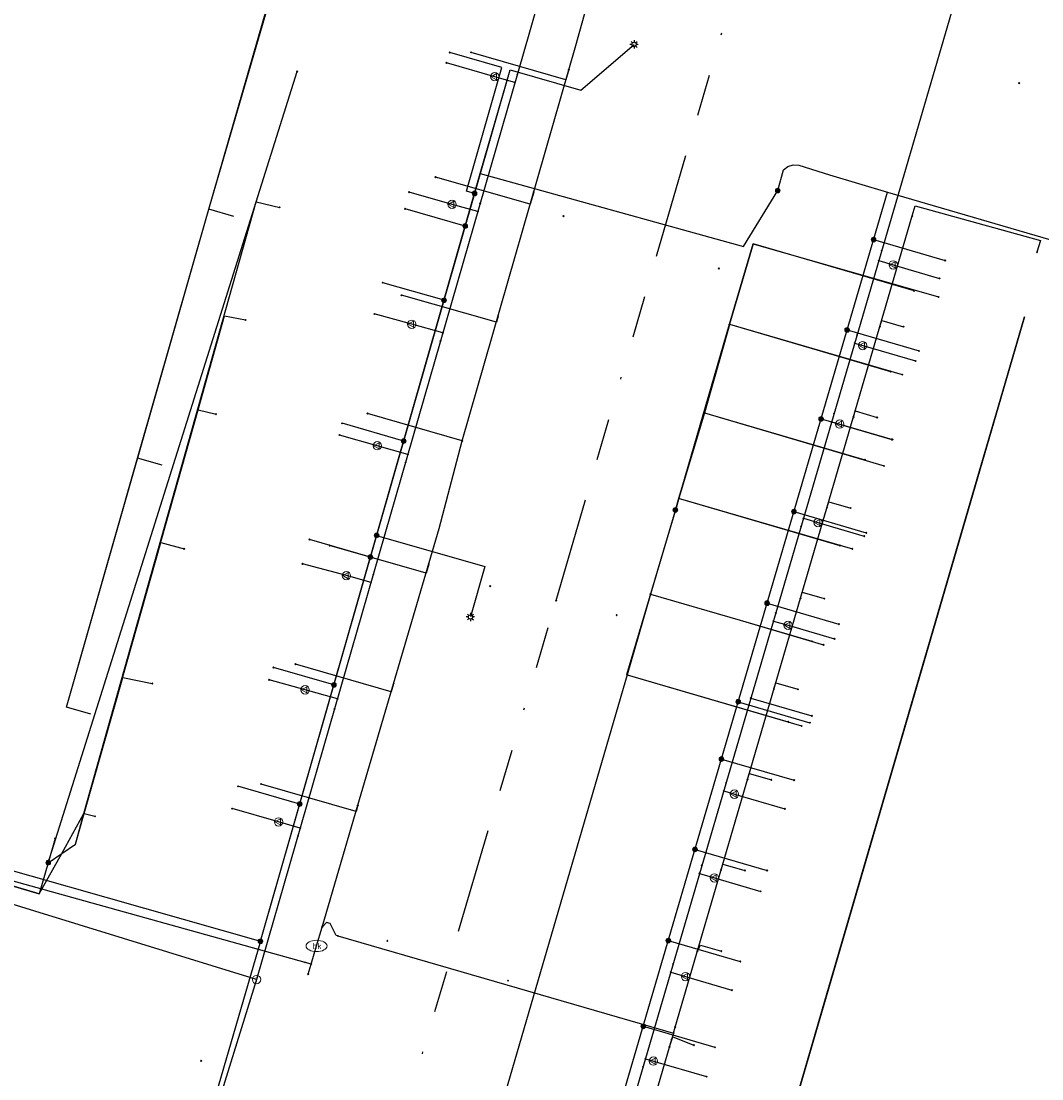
# Model space of a CAD drawing. Header units: metres. Extents: x 253430 to 254090, y 592748 to 593165.
# Tile 98 of 146: x 253877 to 253925, y 592934 to 592984. Entities that reach past the tile are written whole.
import ezdxf
from ezdxf.enums import TextEntityAlignment as Align
from ezdxf.lldxf.tags import DXFTag

# ---------------------------------------------------------------- set-up
doc = ezdxf.new("R2010")
doc.units = ezdxf.units.M
doc.linetypes.add('RI-OVERIG-SO', pattern=[17, 5, -2, 2, -2, 0, -2, 2, -2])
for name, color, linetype in [('B-WE-IE-MEUBILAIR-S', 7, 'Continuous'), ('B-WE-KL-DATA-G', 90, 'KL-DATA-SO'), ('B-WE-KL-DATA_HULPSTUK-S', 90, 'Continuous'), ('B-WE-KL-DATA_KABELBED-G', 90, 'Continuous'), ('B-WE-KL-ET_LS-G', 190, 'KL-LS-SO'), ('B-WE-KL-ET_LS_HULPSTUK-S', 190, 'Continuous'), ('B-WE-KL-ET_LS_KABELBED-G', 190, 'Continuous'), ('B-WE-KL-GAS_LD-G', 50, 'KL-GAS_LD-SO'), ('B-WE-KL-GAS_LD_HULPSTUK-S', 50, 'Continuous'), ('B-WE-KL-WATER-G', 170, 'KL-WATER-SO'), ('B-WE-KL-WATER-S', 170, 'Continuous'), ('B-WE-KL-WATER_HULPSTUK-S', 170, 'Continuous'), ('B-WE-RI-VRIJVERVAL-G', 210, 'RI-OVERIG-SO'), ('B-WE-RI-VRIJVERVAL_HULPSTUK-S', 210, 'Continuous')]:
    doc.layers.add(name, color=color, linetype=linetype)
doc.styles.add('NLCS-ISO', font='txt')
doc.styles.get("Standard").update_dxf_attribs({"font": 'simplex.shx'})
tags = doc.linetypes.add('KL-DATA-SO', pattern='A,4,-1,[101,NLCS.SHX,S=0.5,R=0,X=0,Y=0],-1,4,-1,["D",Standard,S=1,R=0,X=-0.25,Y=-0.5],-1.5', length=12.5).pattern_tags.tags
tags[18] = DXFTag(74, 10)
tags = doc.linetypes.add('KL-GAS_LD-SO', pattern='A,4,-1,[69,NLCS.SHX,S=0.5,R=0,X=0,Y=0],-1,4,-1,["L",Standard,S=1,R=0,X=0.25,Y=-0.5],-2', length=13).pattern_tags.tags
tags[18] = DXFTag(74, 10)
tags = doc.linetypes.add('KL-LS-SO', pattern='A,4,-1,[103,NLCS.SHX,S=0.75,R=0,X=0,Y=0],-1,4,-1,["L",Standard,S=1,R=0,X=0,Y=-0.5],-2', length=13).pattern_tags.tags
tags[18] = DXFTag(74, 10)
doc.linetypes.add('KL-WATER-SO', pattern='A,7,-0.5,[168,NLCS.SHX,S=0.75,R=0,X=0.75,Y=0],-2', length=9.5)

# ---------------------------------------------------------------- blocks, each defined once
blk = doc.blocks.new('SKL-WTB_HULP_OVERIG-SO')
at = {"color": 0, "linetype": 'ByBlock', "lineweight": 18}
for points in [[(-0.14, 0.14), (0.14, -0.14)], [(0.14, 0.14), (-0.14, -0.14)]]:
    blk.add_lwpolyline(points, dxfattribs=at)
at = {"color": 0, "linetype": 'ByBlock', "lineweight": 18, "style": 'NLCS-ISO', "flags": 1}
for tag, p in [('TYPE', (1.5, 0)), ('OMSCHRIJVING', (1.5, -3)), ('LABEL', (1.5, -1.5))]:
    blk.add_attdef(tag, p, '', height=1, dxfattribs=at)
blk = doc.blocks.new('SKL-WATER_BRANDKRAAN_BRANDPUT-SO')
at = {"color": 0, "linetype": 'ByBlock', "lineweight": 18}
blk.add_ellipse((0, 0), major_axis=(2.5, 0), ratio=0.54, dxfattribs=at)
at = {"color": 0, "linetype": 'ByBlock', "lineweight": 18, "style": 'NLCS-ISO'}
blk.add_text('bk', height=1.5, dxfattribs=at).set_placement((0.16, 0), align=Align.MIDDLE_CENTER)
blk = doc.blocks.new('SKL-WTB_HULP_MOF-SO')
at = {"linetype": 'ByBlock', "lineweight": 18}
h = blk.add_hatch(color=0, dxfattribs=at)
h.dxf.hatch_style = 1
h.paths.add_polyline_path([(-0.5625, 0, 1), (0.5625, 0, 1)])
at = {"color": 0, "linetype": 'ByBlock', "lineweight": 18}
blk.add_circle((0, 0), 0.5625, dxfattribs=at)
at = {"color": 0, "linetype": 'ByBlock', "lineweight": 18, "style": 'NLCS-ISO', "flags": 1}
for tag, p in [('TYPE', (1.5, 0)), ('OMSCHRIJVING', (1.5, -3)), ('LABEL', (1.5, -1.5))]:
    blk.add_attdef(tag, p, '', height=1, dxfattribs=at)
blk = doc.blocks.new('SKL-WTB_HULP_VERLOOP-SO')
at = {"color": 0, "linetype": 'ByBlock', "lineweight": 18}
for points in [[(0.44, 0.72), (-0.88, 0)], [(0.44, -0.72), (-0.88, 0)], [(0.44, -0.72), (0.44, 0.72)]]:
    blk.add_lwpolyline(points, dxfattribs=at)
blk.add_circle((0, 0), 1, dxfattribs=at)
at = {"color": 0, "linetype": 'ByBlock', "lineweight": 18, "style": 'NLCS-ISO', "flags": 1}
for tag, p in [('TYPE', (1.5, 0)), ('OMSCHRIJVING', (1.5, -3)), ('LABEL', (1.5, -1.5))]:
    blk.add_attdef(tag, p, '', height=1, dxfattribs=at)
blk = doc.blocks.new('SKL-WTB_HULP_T STUK-SO')
at = {"color": 0, "linetype": 'ByBlock', "lineweight": 18}
blk.add_circle((0, 0), 1, dxfattribs=at)
at = {"color": 0, "linetype": 'ByBlock', "lineweight": -2, "style": 'NLCS-ISO'}
blk.add_text('T', height=1, dxfattribs=at).set_placement((0, 0), align=Align.MIDDLE_CENTER)
at = {"color": 0, "linetype": 'ByBlock', "lineweight": 18, "style": 'NLCS-ISO', "flags": 1}
for tag, p in [('TYPE', (1.5, 0)), ('OMSCHRIJVING', (1.5, -3)), ('LABEL', (1.5, -1.5))]:
    blk.add_attdef(tag, p, '', height=1, dxfattribs=at)
blk = doc.blocks.new('SIE-MEUBILAIR_PAAL_LICHTMAST-SO')
for points in [[(-0.62, 0), (-1, 0)], [(-0.71, 0.71), (-0.44, 0.44)], [(0, 1), (0, 0.62)], [(0.44, 0.44), (0.71, 0.71)], [(1, 0), (0.62, 0)], [(-0.71, -0.71), (-0.44, -0.44)], [(0, -0.62), (0, -1)], [(0.44, -0.44), (0.71, -0.71)]]:
    blk.add_lwpolyline(points)
blk.add_circle((0, 0), 0.5)
blk = doc.blocks.new('SRI-HULP_OVERIG-SO')
at = {"color": 0, "linetype": 'ByBlock', "lineweight": 18}
for points in [[(-0.14, 0.14), (0.14, -0.14)], [(0.14, 0.14), (-0.14, -0.14)]]:
    blk.add_lwpolyline(points, dxfattribs=at)
at = {"color": 0, "linetype": 'ByBlock', "lineweight": 18, "style": 'NLCS-ISO', "flags": 1}
for tag, p in [('TYPE', (1.5, 0)), ('OMSCHRIJVING', (1.5, -3)), ('LABEL', (1.5, -1.5))]:
    blk.add_attdef(tag, p, '', height=1, dxfattribs=at)

msp = doc.modelspace()

# ---------------------------------------------------------------- linework, layer by layer
at = {"layer": 'B-WE-KL-DATA-G'}
for points in [[(253886.731, 592974.813), (253885.536, 592975.156), (253888.986, 592987.006), (253889.258, 592988.063), (253889.569, 592989.036), (253867.227, 592994.698), (253862.505, 592996.088), (253862.158, 592994.887)], [(253886.731, 592974.813), (253885.536, 592975.156), (253888.986, 592987.006), (253889.258, 592988.063), (253889.569, 592989.036), (253867.227, 592994.698), (253862.505, 592996.088), (253862.158, 592994.887)], [(253879.916, 592951.088), (253878.753, 592951.414), (253885.536, 592975.156), (253888.986, 592987.006), (253889.258, 592988.063), (253889.569, 592989.036), (253867.227, 592994.698), (253862.505, 592996.088), (253862.158, 592994.887)], [(253879.916, 592951.088), (253878.753, 592951.414), (253885.536, 592975.156), (253888.986, 592987.006), (253889.258, 592988.063), (253889.569, 592989.036), (253867.227, 592994.698), (253862.505, 592996.088), (253862.158, 592994.887)], [(253883.323, 592962.951), (253882.145, 592963.289), (253885.536, 592975.156), (253888.986, 592987.006), (253889.258, 592988.063), (253889.569, 592989.036), (253867.227, 592994.698), (253862.505, 592996.088), (253862.158, 592994.887)], [(253883.323, 592962.951), (253882.145, 592963.289), (253885.536, 592975.156), (253888.986, 592987.006), (253889.258, 592988.063), (253889.569, 592989.036), (253867.227, 592994.698), (253862.505, 592996.088), (253862.158, 592994.887)], [(253924.433, 592970.035), (253910.363, 592921.822), (253910.2, 592921.323)], [(253923.287, 592966.108), (253910.363, 592921.822), (253910.2, 592921.323)], [(253910.2, 592921.323), (253910.363, 592921.822), (253922.099, 592962.038)], [(253910.2, 592921.323), (253910.363, 592921.822), (253920.915, 592957.981)], [(253910.2, 592921.323), (253910.363, 592921.822), (253919.605, 592953.492)], [(253910.2, 592921.323), (253910.363, 592921.822), (253918.278, 592948.944)], [(253910.2, 592921.323), (253910.363, 592921.822), (253917.108, 592944.936)], [(253910.2, 592921.323), (253910.363, 592921.822), (253916.057, 592941.335)], [(253914.913, 592937.413), (253910.363, 592921.822), (253910.2, 592921.323)]]:
    msp.add_lwpolyline(points, dxfattribs=at)
at = {"layer": 'B-WE-KL-DATA_KABELBED-G'}
for points in [[(253885.536, 592975.156), (253889.258, 592988.063)], [(253877.883, 592944.007), (253887.8, 592975.51), (253889.756, 592981.724)], [(253877.883, 592944.007), (253878.528, 592944.445), (253879.176, 592944.885), (253879.586, 592946.344), (253887.8, 592975.51), (253888.922, 592975.245)], [(253882.145, 592963.289), (253885.536, 592975.156)], [(253886.731, 592974.813), (253885.536, 592975.156)], [(253907.78, 592960.785), (253907.781, 592960.788), (253907.781, 592960.788), (253907.782, 592960.79), (253907.782, 592960.792), (253907.783, 592960.794), (253907.783, 592960.796), (253907.784, 592960.798), (253907.819, 592960.918), (253907.819, 592960.919), (253910.331, 592969.543), (253910.369, 592969.673), (253911.488, 592973.515), (253920.328, 592970.975)], [(253919.167, 592971.266), (253911.488, 592973.515), (253910.368, 592969.673), (253910.368, 592969.672)], [(253877.883, 592944.007), (253878.528, 592944.445), (253879.176, 592944.885), (253879.589, 592946.349), (253885.028, 592965.599), (253886.293, 592970.079), (253887.29, 592969.879)], [(253923.287, 592966.108), (253924.433, 592970.035)], [(253907.781, 592960.788), (253907.782, 592960.79), (253907.782, 592960.792), (253907.783, 592960.794), (253907.783, 592960.796), (253907.784, 592960.798), (253907.819, 592960.918), (253907.819, 592960.919), (253910.368, 592969.673), (253910.368, 592969.673), (253910.369, 592969.673), (253918.604, 592967.274)], [(253910.368, 592969.673), (253910.331, 592969.543), (253909.173, 592965.457)], [(253910.368, 592969.673), (253910.368, 592969.673), (253910.369, 592969.673), (253918.045, 592967.422)], [(253922.099, 592962.038), (253923.287, 592966.108)], [(253877.883, 592944.007), (253878.528, 592944.445), (253879.176, 592944.885), (253879.588, 592946.348), (253885.024, 592965.6), (253885.028, 592965.599), (253885.885, 592965.385)], [(253907.781, 592960.788), (253907.781, 592960.788), (253907.782, 592960.79), (253907.782, 592960.792), (253907.783, 592960.794), (253907.783, 592960.796), (253907.784, 592960.798), (253907.957, 592961.378), (253907.957, 592961.379), (253909.173, 592965.457), (253917.736, 592962.919)], [(253909.173, 592965.457), (253907.956, 592961.379)], [(253909.173, 592965.457), (253916.818, 592963.218)], [(253879.916, 592951.088), (253878.753, 592951.414), (253882.145, 592963.289)], [(253883.323, 592962.951), (253882.145, 592963.289)], [(253920.915, 592957.981), (253922.099, 592962.038)], [(253907.956, 592961.379), (253907.956, 592961.379), (253907.819, 592960.919), (253907.819, 592960.918), (253907.219, 592958.9), (253905.456, 592952.966), (253905.489, 592952.957), (253913.805, 592950.526)], [(253907.956, 592961.379), (253907.956, 592961.379), (253907.784, 592960.798), (253907.783, 592960.796), (253907.783, 592960.794), (253907.782, 592960.792), (253907.782, 592960.79), (253907.781, 592960.788), (253907.781, 592960.788), (253907.78, 592960.785), (253906.605, 592956.813), (253906.603, 592956.809)], [(253907.783, 592960.794), (253907.783, 592960.796), (253907.784, 592960.798), (253907.956, 592961.379), (253907.957, 592961.378), (253908.038, 592961.355), (253916.226, 592958.972)], [(253907.956, 592961.379), (253907.957, 592961.379), (253908.038, 592961.355), (253915.626, 592959.131)], [(253907.785, 592960.821), (253907.219, 592958.9), (253906.603, 592956.809), (253910.869, 592955.561), (253914.848, 592954.396)], [(253877.883, 592944.007), (253878.528, 592944.445), (253879.176, 592944.885), (253879.591, 592946.353), (253883.249, 592959.266), (253884.369, 592958.968)], [(253919.605, 592953.492), (253920.915, 592957.981)], [(253906.603, 592956.809), (253905.492, 592952.968)], [(253906.604, 592956.809), (253910.869, 592955.561), (253914.292, 592954.559)], [(253918.278, 592948.944), (253919.605, 592953.492)], [(253905.492, 592952.967), (253905.489, 592952.957), (253897.496, 592925.572), (253896.941, 592923.673)], [(253905.492, 592952.968), (253913.171, 592950.719)], [(253877.883, 592944.007), (253878.528, 592944.445), (253879.176, 592944.885), (253879.593, 592946.355), (253881.434, 592952.837), (253882.845, 592952.547)], [(253917.108, 592944.936), (253918.278, 592948.944)], [(253858.325, 592948.182), (253861.381, 592947.278), (253865.974, 592945.919), (253877.456, 592942.521), (253878.528, 592944.445), (253879.586, 592946.344), (253879.588, 592946.348), (253879.589, 592946.349), (253879.591, 592946.353), (253879.593, 592946.355), (253879.593, 592946.355), (253880.113, 592946.218)], [(253878.214, 592945.16), (253877.883, 592944.007), (253877.456, 592942.521), (253865.976, 592945.927)], [(253916.057, 592941.335), (253917.108, 592944.936)], [(253914.913, 592937.413), (253916.057, 592941.335)], [(253913.666, 592933.141), (253914.913, 592937.413)]]:
    msp.add_lwpolyline(points, dxfattribs=at)
at = {"layer": 'B-WE-KL-ET_LS-G'}
for points in [[(253861.104, 592921.063), (253860.891, 592921.332), (253860.466, 592921.452), (253859.89, 592921.222), (253859.777, 592921.395), (253859.849, 592921.57), (253860.569, 592922.154), (253861.289, 592924.566), (253862.509, 592928.401), (253864.472, 592927.823), (253869.658, 592945.485), (253888.001, 592940.263), (253899.902, 592981.805), (253903.285, 592980.835), (253905.818, 592983.016)], [(253898.212, 592975.908), (253897.827, 592976.019), (253899.517, 592981.916), (253897.026, 592982.631)], [(253912.667, 592976.047), (253912.937, 592977.04), (253913.151, 592977.193), (253913.408, 592977.272), (253913.677, 592977.258), (253915.136, 592976.799), (253917.895, 592975.97), (253927.858, 592973.058), (253927.808, 592972.888)], [(253861.104, 592921.063), (253860.891, 592921.332), (253860.466, 592921.452), (253859.89, 592921.222), (253859.777, 592921.395), (253859.849, 592921.57), (253860.569, 592922.154), (253861.289, 592924.566), (253862.509, 592928.401), (253864.472, 592927.823), (253869.658, 592945.485), (253888.001, 592940.263), (253898.484, 592976.856), (253911.032, 592973.386), (253912.667, 592976.047)], [(253907.924, 592916.723), (253901.155, 592918.791), (253917.895, 592975.97), (253927.858, 592973.058), (253927.808, 592972.888)], [(253897.767, 592974.354), (253894.902, 592975.176)], [(253917.233, 592973.71), (253920.653, 592972.712)], [(253896.754, 592970.817), (253893.831, 592971.656)], [(253915.973, 592969.405), (253919.405, 592968.403)], [(253914.732, 592965.165), (253918.102, 592964.181)], [(253894.832, 592964.109), (253891.893, 592964.952)], [(253913.437, 592960.743), (253916.89, 592959.735)], [(253893.543, 592959.609), (253898.705, 592958.134), (253898.015, 592955.719)], [(253893.248, 592958.579), (253890.339, 592959.412)], [(253912.159, 592956.378), (253915.587, 592955.378)], [(253891.502, 592952.483), (253888.619, 592953.311)], [(253910.782, 592951.675), (253914.193, 592950.679)], [(253909.984, 592948.949), (253913.447, 592947.939)], [(253889.875, 592946.804), (253886.929, 592947.65)], [(253908.722, 592944.639), (253912.161, 592943.635)], [(253888.001, 592940.263), (253886.24, 592934.215), (253884.563, 592928.425), (253884.075, 592926.77), (253888.864, 592925.358), (253888.613, 592924.477)], [(253907.449, 592940.293), (253910.88, 592939.292)], [(253906.252, 592936.205), (253909.672, 592935.206)]]:
    msp.add_lwpolyline(points, dxfattribs=at)
at = {"layer": 'B-WE-KL-ET_LS_KABELBED-G'}
for points in [[(253898.484, 592976.856), (253899.902, 592981.805), (253903.285, 592980.835), (253905.818, 592983.016)], [(253912.667, 592976.047), (253912.937, 592977.04), (253913.151, 592977.193), (253913.408, 592977.272), (253913.677, 592977.258), (253915.136, 592976.799), (253917.895, 592975.97)], [(253862.509, 592928.401), (253864.472, 592927.823), (253869.658, 592945.485), (253888.001, 592940.263), (253898.484, 592976.856)], [(253898.484, 592976.856), (253911.032, 592973.386), (253912.667, 592976.047)], [(253907.924, 592916.723), (253901.155, 592918.791), (253917.895, 592975.97)], [(253917.895, 592975.97), (253927.858, 592973.058), (253927.808, 592972.888)]]:
    msp.add_lwpolyline(points, dxfattribs=at)
at = {"layer": 'B-WE-KL-GAS_LD-G'}
for points in [[(253887.82, 592938.432), (253856.092, 592948.213), (253869.681, 592994.621), (253838.086, 593003.793)], [(253904.287, 592995.703), (253900.831, 592983.603), (253887.82, 592938.432)], [(253922.623, 592990.275), (253903.212, 592923.909), (253902.947, 592923.262), (253902.586, 592922.332)], [(253899.177, 592981.478), (253896.87, 592982.14)], [(253900.139, 592981.201), (253899.177, 592981.478)], [(253897.137, 592975.391), (253895.097, 592975.968)], [(253898.365, 592975.044), (253897.137, 592975.391)], [(253917.484, 592972.707), (253918.174, 592972.506)], [(253918.174, 592972.506), (253920.382, 592971.861)], [(253895.218, 592969.673), (253893.43, 592970.164)], [(253896.701, 592969.265), (253895.218, 592969.673)], [(253916.333, 592968.771), (253916.717, 592968.659)], [(253916.717, 592968.659), (253919.234, 592967.925)], [(253915.239, 592965.029), (253915.623, 592964.917)], [(253915.623, 592964.917), (253918.142, 592964.181)], [(253893.574, 592963.884), (253891.772, 592964.392)], [(253895.033, 592963.473), (253893.574, 592963.884)], [(253913.891, 592960.423), (253914.585, 592960.22)], [(253914.585, 592960.22), (253916.793, 592959.575)], [(253892.099, 592957.69), (253890.009, 592958.256)], [(253893.275, 592957.371), (253892.099, 592957.69)], [(253912.46, 592955.527), (253913.161, 592955.322)], [(253913.161, 592955.322), (253915.369, 592954.678)], [(253890.13, 592952.246), (253888.421, 592952.727)], [(253891.674, 592951.812), (253890.13, 592952.246)], [(253911.385, 592951.854), (253914.294, 592951.004)], [(253910.09, 592947.424), (253910.602, 592947.274)], [(253910.602, 592947.274), (253913.002, 592946.574)], [(253888.868, 592945.949), (253886.657, 592946.584)], [(253889.901, 592945.652), (253888.868, 592945.949)], [(253908.939, 592943.488), (253909.646, 592943.282)], [(253909.646, 592943.282), (253911.854, 592942.637)], [(253907.563, 592938.785), (253908.273, 592938.578)], [(253887.82, 592938.432), (253884.506, 592927.797), (253884.408, 592927.426)], [(253908.273, 592938.578), (253910.481, 592937.933)], [(253906.356, 592934.658), (253906.74, 592934.546)], [(253906.74, 592934.546), (253909.277, 592933.806)]]:
    msp.add_lwpolyline(points, dxfattribs=at)
at = {"layer": 'B-WE-KL-WATER-G'}
for points in [[(253890.947, 592940.939), (253892.648, 592946.741), (253896.527, 592959.938), (253897.625, 592964.119), (253903.038, 592982.969), (253907.739, 592999.826)], [(253902.706, 592981.813), (253902.568, 592981.332), (253898.052, 592982.636)], [(253901.03, 592975.977), (253900.864, 592975.4), (253896.345, 592976.69)], [(253919.082, 592974.845), (253919.216, 592975.327), (253925.19, 592973.668), (253925.027, 592973.11)], [(253907.779, 592936.168), (253910.745, 592946.333), (253919.082, 592974.845)], [(253899.331, 592970.06), (253899.25, 592969.777), (253894.726, 592971.056)], [(253917.539, 592969.566), (253917.622, 592969.849), (253918.669, 592969.558)], [(253916.276, 592965.247), (253916.362, 592965.542), (253917.406, 592965.23)], [(253897.625, 592964.119), (253893.106, 592965.417)], [(253915.013, 592960.928), (253915.096, 592961.213), (253916.146, 592960.914)], [(253896.026, 592958.234), (253895.9, 592957.804), (253891.299, 592959.125)], [(253913.75, 592956.609), (253913.834, 592956.898), (253914.885, 592956.594)], [(253894.352, 592952.539), (253894.239, 592952.154), (253889.675, 592953.47)], [(253912.487, 592952.29), (253912.572, 592952.582), (253913.624, 592952.271)], [(253911.224, 592947.972), (253911.308, 592948.26), (253912.364, 592947.955)], [(253892.648, 592946.741), (253892.564, 592946.453), (253888.033, 592947.755)], [(253890.13, 592939.253), (253865.243, 592946.174)], [(253909.963, 592943.652), (253910.047, 592943.94), (253911.103, 592943.632)], [(253890.677, 592940.035), (253890.947, 592940.939)], [(253891.696, 592940.514), (253891.614, 592940.537), (253891.326, 592941.103), (253891.159, 592941.151), (253890.947, 592940.939)], [(253891.696, 592940.514), (253907.694, 592935.878)], [(253890.419, 592939.173), (253890.677, 592940.035)], [(253908.84, 592939.806), (253908.989, 592940.075), (253909.98, 592939.786)], [(253890.419, 592939.173), (253890.13, 592939.253)], [(253890.276, 592938.694), (253890.419, 592939.173)], [(253907.694, 592935.878), (253907.609, 592935.585)], [(253907.694, 592935.878), (253907.779, 592936.168)], [(253907.609, 592935.585), (253905.412, 592928.059)], [(253907.504, 592935.225), (253907.661, 592935.7), (253908.672, 592935.303)]]:
    msp.add_lwpolyline(points, dxfattribs=at)
at = {"layer": 'B-WE-RI-VRIJVERVAL-G'}
for points in [[(253902.1, 592956.5), (253910.96, 592986.87)], [(253892.61, 592924.34), (253902.1, 592956.5)]]:
    msp.add_lwpolyline(points, dxfattribs=at)

# ---------------------------------------------------------------- block references
at = {"layer": 'B-WE-IE-MEUBILAIR-S', "xscale": 0.2, "yscale": 0.2, "zscale": 0.2}
for p in [(253905.818, 592983.016), (253898.015, 592955.719)]:
    msp.add_blockref('SIE-MEUBILAIR_PAAL_LICHTMAST-SO', p, dxfattribs=at)
at = {"layer": 'B-WE-KL-DATA_HULPSTUK-S', "xscale": 0.2, "yscale": 0.2, "zscale": 0.2}
for name, p in [('SKL-WTB_HULP_OVERIG-SO', (253889.756, 592981.724)), ('SKL-WTB_HULP_OVERIG-SO', (253888.922, 592975.245)), ('SKL-WTB_HULP_OVERIG-SO', (253919.167, 592971.266)), ('SKL-WTB_HULP_OVERIG-SO', (253920.328, 592970.975)), ('SKL-WTB_HULP_OVERIG-SO', (253887.29, 592969.879)), ('SKL-WTB_HULP_OVERIG-SO', (253910.368, 592969.673)), ('SKL-WTB_HULP_OVERIG-SO', (253910.368, 592969.673)), ('SKL-WTB_HULP_OVERIG-SO', (253910.368, 592969.672)), ('SKL-WTB_HULP_OVERIG-SO', (253918.045, 592967.422)), ('SKL-WTB_HULP_OVERIG-SO', (253918.604, 592967.274)), ('SKL-WTB_HULP_OVERIG-SO', (253909.173, 592965.457)), ('SKL-WTB_HULP_OVERIG-SO', (253909.173, 592965.457)), ('SKL-WTB_HULP_OVERIG-SO', (253909.173, 592965.457)), ('SKL-WTB_HULP_OVERIG-SO', (253885.885, 592965.385)), ('SKL-WTB_HULP_OVERIG-SO', (253916.818, 592963.218)), ('SKL-WTB_HULP_OVERIG-SO', (253917.736, 592962.919)), ('SKL-WTB_HULP_MOF-SO', (253907.785, 592960.821)), ('SKL-WTB_HULP_OVERIG-SO', (253907.956, 592961.379)), ('SKL-WTB_HULP_OVERIG-SO', (253907.956, 592961.379)), ('SKL-WTB_HULP_OVERIG-SO', (253907.956, 592961.379)), ('SKL-WTB_HULP_OVERIG-SO', (253907.956, 592961.379)), ('SKL-WTB_HULP_OVERIG-SO', (253907.78, 592960.785)), ('SKL-WTB_HULP_OVERIG-SO', (253907.781, 592960.788)), ('SKL-WTB_HULP_OVERIG-SO', (253907.781, 592960.788)), ('SKL-WTB_HULP_OVERIG-SO', (253907.783, 592960.794)), ('SKL-WTB_HULP_OVERIG-SO', (253907.785, 592960.821)), ('SKL-WTB_HULP_OVERIG-SO', (253884.369, 592958.968)), ('SKL-WTB_HULP_OVERIG-SO', (253915.626, 592959.131)), ('SKL-WTB_HULP_OVERIG-SO', (253916.226, 592958.972)), ('SKL-WTB_HULP_OVERIG-SO', (253906.603, 592956.809)), ('SKL-WTB_HULP_OVERIG-SO', (253906.603, 592956.809)), ('SKL-WTB_HULP_OVERIG-SO', (253906.604, 592956.809)), ('SKL-WTB_HULP_OVERIG-SO', (253914.292, 592954.559)), ('SKL-WTB_HULP_OVERIG-SO', (253914.848, 592954.396)), ('SKL-WTB_HULP_OVERIG-SO', (253905.492, 592952.968)), ('SKL-WTB_HULP_OVERIG-SO', (253905.492, 592952.968)), ('SKL-WTB_HULP_OVERIG-SO', (253905.492, 592952.967)), ('SKL-WTB_HULP_OVERIG-SO', (253882.845, 592952.547)), ('SKL-WTB_HULP_OVERIG-SO', (253913.171, 592950.719)), ('SKL-WTB_HULP_OVERIG-SO', (253913.805, 592950.526)), ('SKL-WTB_HULP_OVERIG-SO', (253880.113, 592946.218)), ('SKL-WTB_HULP_OVERIG-SO', (253878.214, 592945.16)), ('SKL-WTB_HULP_MOF-SO', (253877.883, 592944.007)), ('SKL-WTB_HULP_OVERIG-SO', (253877.883, 592944.007)), ('SKL-WTB_HULP_OVERIG-SO', (253877.883, 592944.007)), ('SKL-WTB_HULP_OVERIG-SO', (253877.883, 592944.007)), ('SKL-WTB_HULP_OVERIG-SO', (253877.883, 592944.007)), ('SKL-WTB_HULP_OVERIG-SO', (253877.883, 592944.007)), ('SKL-WTB_HULP_OVERIG-SO', (253877.883, 592944.007))]:
    msp.add_blockref(name, p, dxfattribs=at)
at = {"layer": 'B-WE-KL-ET_LS_HULPSTUK-S', "xscale": 0.2, "yscale": 0.2, "zscale": 0.2}
for name, p in [('SKL-WTB_HULP_OVERIG-SO', (253897.026, 592982.631)), ('SKL-WTB_HULP_MOF-SO', (253912.667, 592976.047)), ('SKL-WTB_HULP_MOF-SO', (253898.212, 592975.908)), ('SKL-WTB_HULP_OVERIG-SO', (253894.902, 592975.176)), ('SKL-WTB_HULP_MOF-SO', (253897.767, 592974.354)), ('SKL-WTB_HULP_MOF-SO', (253917.233, 592973.71)), ('SKL-WTB_HULP_OVERIG-SO', (253920.653, 592972.712)), ('SKL-WTB_HULP_OVERIG-SO', (253893.831, 592971.656)), ('SKL-WTB_HULP_MOF-SO', (253896.754, 592970.817)), ('SKL-WTB_HULP_MOF-SO', (253915.973, 592969.405)), ('SKL-WTB_HULP_OVERIG-SO', (253919.405, 592968.403)), ('SKL-WTB_HULP_OVERIG-SO', (253891.893, 592964.952)), ('SKL-WTB_HULP_MOF-SO', (253914.732, 592965.165)), ('SKL-WTB_HULP_MOF-SO', (253894.832, 592964.109)), ('SKL-WTB_HULP_OVERIG-SO', (253918.102, 592964.181)), ('SKL-WTB_HULP_MOF-SO', (253913.437, 592960.743)), ('SKL-WTB_HULP_OVERIG-SO', (253890.339, 592959.412)), ('SKL-WTB_HULP_MOF-SO', (253893.543, 592959.609)), ('SKL-WTB_HULP_OVERIG-SO', (253916.89, 592959.735)), ('SKL-WTB_HULP_MOF-SO', (253893.248, 592958.579)), ('SKL-WTB_HULP_MOF-SO', (253912.159, 592956.378)), ('SKL-WTB_HULP_OVERIG-SO', (253915.587, 592955.378)), ('SKL-WTB_HULP_OVERIG-SO', (253888.619, 592953.311)), ('SKL-WTB_HULP_MOF-SO', (253891.502, 592952.483)), ('SKL-WTB_HULP_MOF-SO', (253910.782, 592951.675)), ('SKL-WTB_HULP_OVERIG-SO', (253914.193, 592950.679)), ('SKL-WTB_HULP_MOF-SO', (253909.984, 592948.949)), ('SKL-WTB_HULP_OVERIG-SO', (253913.447, 592947.939)), ('SKL-WTB_HULP_OVERIG-SO', (253886.929, 592947.65)), ('SKL-WTB_HULP_MOF-SO', (253889.875, 592946.804)), ('SKL-WTB_HULP_MOF-SO', (253908.722, 592944.639)), ('SKL-WTB_HULP_OVERIG-SO', (253912.161, 592943.635)), ('SKL-WTB_HULP_MOF-SO', (253888.001, 592940.263)), ('SKL-WTB_HULP_MOF-SO', (253907.449, 592940.293)), ('SKL-WTB_HULP_OVERIG-SO', (253910.88, 592939.292)), ('SKL-WTB_HULP_MOF-SO', (253906.252, 592936.205)), ('SKL-WTB_HULP_OVERIG-SO', (253909.672, 592935.206))]:
    msp.add_blockref(name, p, dxfattribs=at)
at = {"layer": 'B-WE-KL-GAS_LD_HULPSTUK-S', "xscale": 0.2, "yscale": 0.2, "zscale": 0.2}
for name, p in [('SKL-WTB_HULP_OVERIG-SO', (253896.87, 592982.14)), ('SKL-WTB_HULP_VERLOOP-SO', (253899.177, 592981.478)), ('SKL-WTB_HULP_OVERIG-SO', (253900.25, 592981.585)), ('SKL-WTB_HULP_OVERIG-SO', (253900.139, 592981.201)), ('SKL-WTB_HULP_OVERIG-SO', (253895.097, 592975.968)), ('SKL-WTB_HULP_VERLOOP-SO', (253897.137, 592975.391)), ('SKL-WTB_HULP_OVERIG-SO', (253898.365, 592975.044)), ('SKL-WTB_HULP_OVERIG-SO', (253898.476, 592975.428)), ('SKL-WTB_HULP_OVERIG-SO', (253917.624, 592973.186)), ('SKL-WTB_HULP_OVERIG-SO', (253917.484, 592972.707)), ('SKL-WTB_HULP_VERLOOP-SO', (253918.174, 592972.506)), ('SKL-WTB_HULP_OVERIG-SO', (253920.382, 592971.861)), ('SKL-WTB_HULP_OVERIG-SO', (253893.43, 592970.164)), ('SKL-WTB_HULP_VERLOOP-SO', (253895.218, 592969.673)), ('SKL-WTB_HULP_OVERIG-SO', (253896.701, 592969.265)), ('SKL-WTB_HULP_OVERIG-SO', (253916.446, 592969.155)), ('SKL-WTB_HULP_OVERIG-SO', (253896.59, 592968.88)), ('SKL-WTB_HULP_OVERIG-SO', (253916.333, 592968.771)), ('SKL-WTB_HULP_VERLOOP-SO', (253916.717, 592968.659)), ('SKL-WTB_HULP_OVERIG-SO', (253919.234, 592967.925)), ('SKL-WTB_HULP_OVERIG-SO', (253915.239, 592965.029)), ('SKL-WTB_HULP_OVERIG-SO', (253915.351, 592965.412)), ('SKL-WTB_HULP_VERLOOP-SO', (253915.623, 592964.917)), ('SKL-WTB_HULP_OVERIG-SO', (253891.772, 592964.392)), ('SKL-WTB_HULP_VERLOOP-SO', (253893.574, 592963.884)), ('SKL-WTB_HULP_OVERIG-SO', (253918.142, 592964.181)), ('SKL-WTB_HULP_OVERIG-SO', (253895.033, 592963.473)), ('SKL-WTB_HULP_OVERIG-SO', (253894.923, 592963.089)), ('SKL-WTB_HULP_OVERIG-SO', (253913.891, 592960.423)), ('SKL-WTB_HULP_OVERIG-SO', (253913.779, 592960.037)), ('SKL-WTB_HULP_VERLOOP-SO', (253914.585, 592960.22)), ('SKL-WTB_HULP_OVERIG-SO', (253916.793, 592959.575)), ('SKL-WTB_HULP_OVERIG-SO', (253890.009, 592958.256)), ('SKL-WTB_HULP_VERLOOP-SO', (253892.099, 592957.69)), ('SKL-WTB_HULP_OVERIG-SO', (253893.275, 592957.371)), ('SKL-WTB_HULP_OVERIG-SO', (253893.386, 592957.755)), ('SKL-WTB_HULP_OVERIG-SO', (253912.572, 592955.911)), ('SKL-WTB_HULP_OVERIG-SO', (253912.46, 592955.527)), ('SKL-WTB_HULP_VERLOOP-SO', (253913.161, 592955.322)), ('SKL-WTB_HULP_OVERIG-SO', (253915.369, 592954.678)), ('SKL-WTB_HULP_OVERIG-SO', (253888.421, 592952.727)), ('SKL-WTB_HULP_VERLOOP-SO', (253890.13, 592952.246)), ('SKL-WTB_HULP_OVERIG-SO', (253911.385, 592951.854)), ('SKL-WTB_HULP_OVERIG-SO', (253891.536, 592951.331)), ('SKL-WTB_HULP_OVERIG-SO', (253891.674, 592951.812)), ('SKL-WTB_HULP_OVERIG-SO', (253914.294, 592951.004)), ('SKL-WTB_HULP_OVERIG-SO', (253910.202, 592947.808)), ('SKL-WTB_HULP_OVERIG-SO', (253910.09, 592947.424)), ('SKL-WTB_HULP_VERLOOP-SO', (253910.602, 592947.274)), ('SKL-WTB_HULP_OVERIG-SO', (253886.657, 592946.584)), ('SKL-WTB_HULP_OVERIG-SO', (253913.002, 592946.574)), ('SKL-WTB_HULP_VERLOOP-SO', (253888.868, 592945.949)), ('SKL-WTB_HULP_OVERIG-SO', (253889.901, 592945.652)), ('SKL-WTB_HULP_OVERIG-SO', (253889.79, 592945.268)), ('SKL-WTB_HULP_OVERIG-SO', (253909.051, 592943.872)), ('SKL-WTB_HULP_OVERIG-SO', (253908.939, 592943.488)), ('SKL-WTB_HULP_VERLOOP-SO', (253909.646, 592943.282)), ('SKL-WTB_HULP_OVERIG-SO', (253911.854, 592942.637)), ('SKL-WTB_HULP_OVERIG-SO', (253907.563, 592938.785)), ('SKL-WTB_HULP_OVERIG-SO', (253907.676, 592939.169)), ('SKL-WTB_HULP_VERLOOP-SO', (253908.273, 592938.578)), ('SKL-WTB_HULP_T STUK-SO', (253887.82, 592938.432)), ('SKL-WTB_HULP_OVERIG-SO', (253910.481, 592937.933)), ('SKL-WTB_HULP_VERLOOP-SO', (253906.74, 592934.546)), ('SKL-WTB_HULP_OVERIG-SO', (253906.244, 592934.275)), ('SKL-WTB_HULP_OVERIG-SO', (253906.356, 592934.658)), ('SKL-WTB_HULP_OVERIG-SO', (253909.277, 592933.806))]:
    msp.add_blockref(name, p, dxfattribs=at)
at = {"layer": 'B-WE-KL-WATER-S', "xscale": 0.2, "yscale": 0.2, "zscale": 0.2}
msp.add_blockref('SKL-WATER_BRANDKRAAN_BRANDPUT-SO', (253890.677, 592940.035), dxfattribs=at)
at = {"layer": 'B-WE-KL-WATER_HULPSTUK-S', "xscale": 0.2, "yscale": 0.2, "zscale": 0.2}
for p in [(253898.052, 592982.636), (253902.706, 592981.813), (253896.345, 592976.69), (253901.03, 592975.977), (253919.082, 592974.845), (253925.027, 592973.11), (253894.726, 592971.056), (253899.331, 592970.06), (253917.539, 592969.566), (253918.669, 592969.558), (253893.106, 592965.417), (253916.276, 592965.247), (253917.406, 592965.23), (253897.625, 592964.119), (253915.013, 592960.928), (253916.146, 592960.914), (253891.299, 592959.125), (253896.026, 592958.234), (253913.75, 592956.609), (253914.885, 592956.594), (253889.675, 592953.47), (253894.352, 592952.539), (253912.487, 592952.29), (253913.624, 592952.271), (253911.224, 592947.972), (253912.364, 592947.955), (253888.033, 592947.755), (253892.648, 592946.741), (253909.963, 592943.652), (253911.103, 592943.632), (253890.947, 592940.939), (253891.696, 592940.514), (253908.84, 592939.806), (253909.98, 592939.786), (253890.13, 592939.253), (253890.419, 592939.173), (253890.276, 592938.694), (253907.694, 592935.878), (253907.779, 592936.168), (253907.504, 592935.225), (253907.609, 592935.585), (253908.672, 592935.303)]:
    msp.add_blockref('SKL-WTB_HULP_OVERIG-SO', p, dxfattribs=at)
at = {"layer": 'B-WE-RI-VRIJVERVAL_HULPSTUK-S', "xscale": 0.2, "yscale": 0.2, "zscale": 0.2}
for p in [(253924.179, 592981.169), (253902.448, 592974.83), (253909.859, 592972.334), (253898.953, 592957.191), (253902.104, 592956.501), (253904.986, 592955.809), (253894.053, 592940.279), (253899.806, 592938.382), (253885.178, 592934.557)]:
    msp.add_blockref('SRI-HULP_OVERIG-SO', p, dxfattribs=at)

doc.saveas('drawing.dxf')
